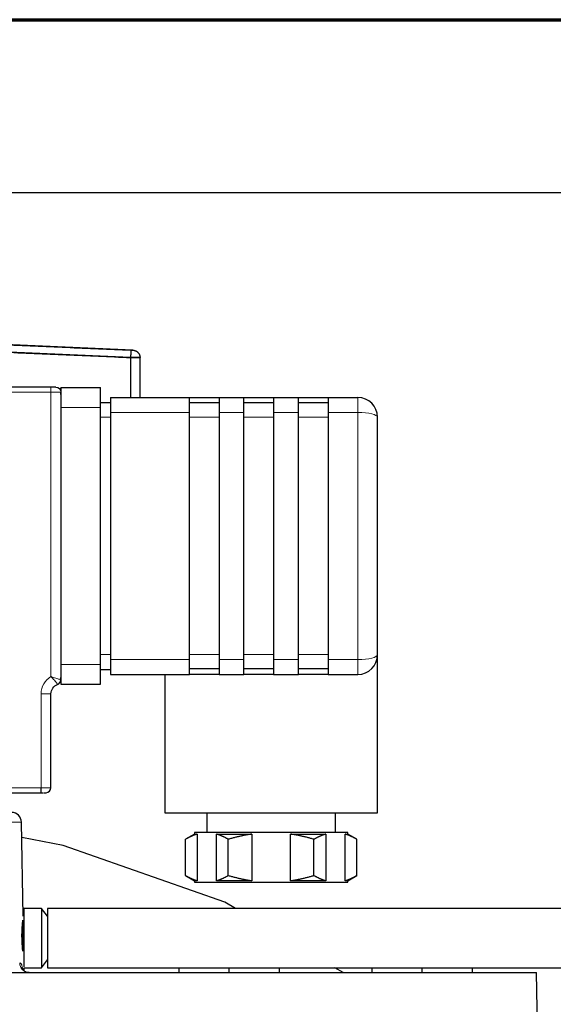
# Model space of a CAD drawing. Header units: millimetres. Extents: x 18 to 610, y -123 to 280.
# Tile 50 of 81: x 162 to 216, y 180 to 280. Entities that reach past the tile are written whole.
import ezdxf

# ---------------------------------------------------------------- set-up
doc = ezdxf.new("R2010")
doc.units = ezdxf.units.MM
doc.linetypes.add('SOLID', pattern=[0])
doc.styles.add('Arial', font='Arial.ttf', dxfattribs={"height": 7})
doc.dimstyles.get("Standard").update_dxf_attribs({"dimtxt": 5, "dimasz": 5, "dimexe": 0.18, "dimexo": 0.0625, "dimgap": 0.09, "dimtad": 0, "dimtih": 1, "dimtoh": 1, "dimdec": 4, "dimzin": 0, "dimdsep": 46, "dimtxsty": 'Arial', "dimcen": 0.09, "dimadec": 0, "dimazin": 0, "dimtfac": 1, "dimtdec": 4, "dimtofl": 0, "dimtmove": 0, "dimatfit": 3, "dimfxl": 0, "dimtolj": 1, "dimtzin": 0, "dimarcsym": 0})

# ---------------------------------------------------------------- blocks, each defined once
blk = doc.blocks.new('*D12')
at = {"color": 0, "lineweight": -2}
for p, q in [((149.453, 262.572), (246.126, 262.572)), ((244.166, 139.972), (244.166, 255.572)), ((196.253, 132.972), (246.126, 132.972))]:
    blk.add_line(p, q, dxfattribs=at)
at = {"color": 0}
for points in [[(245.333, 255.572), (243, 255.572), (244.166, 262.572)], [(243, 139.972), (245.333, 139.972), (244.166, 132.972)]]:
    blk.add_solid(points, dxfattribs=at)
at = {"layer": 'Defpoints', "color": 0}
for p in [(149.453, 262.572), (244.166, 262.572), (196.253, 132.972)]:
    blk.add_point(p, dxfattribs=at)
at = {"color": 0, "lineweight": 9, "insert": (237.093, 189.156), "char_height": 7, "attachment_point": 5, "rotation": 90, "style": 'Arial'}
blk.add_mtext('\\A1;129.6', dxfattribs=at)
blk = doc.blocks.new('BlockOfViews_6')
at = {"linetype": 'SOLID', "lineweight": 30}
for p, q in [((173.736, 246.612, 1.545), (156.343, 247.373, 0.374)), ((173.497, 245.872, 2.542), (160.493, 246.432, 3.11)), ((173.497, 245.872, 2.542), (173.497, 241.829, 2.542)), ((174.453, 241.829, 1.543), (174.453, 245.863, 1.543)), ((165.453, 242.872, 67), (134.453, 242.872, 67)), ((166.453, 242.829, 65), (170.453, 242.829, 65)), ((166.453, 242.149, 66.5), (166.453, 242.372, 66.5)), ((170.453, 241.329, 64), (171.453, 241.329, 64)), ((171.453, 241.829, 64.5), (179.453, 241.829, 64.5)), ((179.453, 241.829, 60), (182.453, 241.829, 60)), ((179.453, 241.329, 64), (182.453, 241.329, 64)), ((182.453, 241.829, 64.5), (184.953, 241.829, 64.5)), ((184.953, 241.829, 60), (187.953, 241.829, 60)), ((184.953, 241.329, 64), (187.953, 241.329, 64)), ((187.953, 241.829, 64.5), (190.453, 241.829, 64.5)), ((190.453, 241.829, 60), (193.453, 241.829, 60)), ((190.453, 241.329, 64), (193.453, 241.329, 64)), ((193.453, 241.829, 64.5), (196.453, 241.829, 64.5)), ((166.453, 240.829, 67), (166.453, 214.829, 67)), ((170.453, 214.829, 67), (170.453, 240.829, 67)), ((171.453, 240.329, 66), (171.453, 215.329, 66)), ((179.453, 215.329, 66), (179.453, 240.329, 66)), ((182.453, 240.329, 66), (182.453, 215.329, 66)), ((184.953, 215.329, 66), (184.953, 240.329, 66)), ((187.953, 240.329, 66), (187.953, 215.329, 66)), ((190.453, 215.329, 66), (190.453, 240.329, 66)), ((193.453, 240.329, 66), (193.453, 215.329, 66)), ((198.453, 215.829, 64), (198.453, 239.829, 64)), ((198.448, 199.829, 52.355), (198.453, 215.829, 52)), ((170.453, 214.329, 64), (171.453, 214.329, 64)), ((179.453, 214.415, 64.5), (182.453, 214.415, 64.5)), ((184.953, 214.415, 64.5), (187.953, 214.415, 64.5)), ((190.453, 214.415, 64.5), (193.453, 214.415, 64.5)), ((166.453, 213.286, 66.5), (166.453, 213.51, 66.5)), ((171.453, 213.829, 64.5), (179.453, 213.829, 64.5)), ((176.953, 213.829, 52), (176.953, 199.829, 52)), ((182.453, 213.829, 64.5), (179.453, 213.829, 64.5)), ((182.453, 213.829, 64.5), (184.953, 213.829, 64.5)), ((187.953, 213.829, 64.5), (184.953, 213.829, 64.5)), ((187.953, 213.829, 64.5), (190.453, 213.829, 64.5)), ((193.453, 213.829, 64.5), (190.453, 213.829, 64.5)), ((193.453, 213.829, 64.5), (196.453, 213.829, 64.5)), ((166.453, 212.829, 65), (170.453, 212.829, 65)), ((165.453, 202.372, 66.5), (165.453, 211.872, 66.5)), ((134.453, 201.872, 67), (164.453, 201.872, 67)), ((181.203, 199.829, 52), (181.203, 197.829, 52)), ((194.203, 197.829, 52), (194.203, 199.829, 52)), ((162.636, 189.394, 51.935), (162.471, 198.89, 52)), ((179.956, 197.685, 52.189), (179.043, 197.159, 52)), ((179.043, 193.499, 52), (179.043, 197.159, 52)), ((179.953, 197.829, 52), (179.956, 197.685, 52.189)), ((180.232, 197.685, 54.059), (180.232, 192.974, 54.059)), ((182.185, 192.974, 57.441), (182.185, 197.685, 57.441)), ((183.373, 193.499, 59.5), (183.373, 197.159, 59.5)), ((185.751, 197.685, 59.5), (185.751, 192.974, 59.5)), ((189.656, 192.974, 59.5), (189.656, 197.685, 59.5)), ((192.034, 193.499, 59.5), (192.034, 197.159, 59.5)), ((193.222, 197.685, 57.441), (193.222, 192.974, 57.441)), ((195.175, 192.974, 54.059), (195.175, 197.685, 54.059)), ((195.451, 197.685, 52.189), (195.449, 197.829, 52.256)), ((196.364, 197.159, 52), (195.451, 197.685, 52.189)), ((196.364, 193.499, 52), (196.364, 197.159, 52)), ((179.043, 193.499, 52), (179.956, 192.974, 52.189)), ((195.451, 192.974, 52.189), (196.364, 193.499, 52)), ((179.956, 192.974, 52.189), (179.953, 192.829, 52)), ((195.449, 192.829, 52.256), (195.451, 192.974, 52.189)), ((162.708, 190.171, 52.061), (162.636, 189.393, 51.975)), ((164.508, 190.171, 52.061), (162.708, 190.171, 52.061)), ((165.115, 189.37, 52.105), (164.508, 190.171, 52.061)), ((225.115, 190.171, 52.061), (165.115, 190.171, 52.061)), ((164.508, 184.173, 52.061), (165.115, 184.975, 52.105)), ((162.733, 183.858, 52.042), (162.727, 184.173, 52.043)), ((162.727, 184.173, 52.061), (164.508, 184.173, 52.061)), ((165.115, 184.173, 52.061), (225.115, 184.173, 52.061)), ((178.387, 184.173, 44.232), (178.387, 183.672, 44.232)), ((183.453, 183.672, 47.157), (183.453, 184.173, 47.157)), ((188.52, 184.173, 44.232), (188.52, 183.672, 44.232)), ((194.972, 183.672, 0.252), (194.134, 184.173, 0.235)), ((197.887, 184.173, 2.925), (197.887, 183.672, 2.925)), ((202.953, 183.672, 5.85), (202.953, 184.173, 5.85)), ((208.02, 184.173, 2.925), (208.02, 183.672, 2.925)), ((214.848, 165.672, 0.865), (214.529, 183.672, 1.128))]:
    blk.add_line(p, q, dxfattribs=at)
at = {"color": 196, "linetype": 'SOLID', "lineweight": 9}
for p, q in [((134.453, 242.372, 67.5), (165.453, 242.372, 67.5)), ((165.453, 242.372, 67.5), (165.453, 213.604, 67.5)), ((166.453, 240.829, 67), (170.453, 240.829, 67)), ((171.453, 240.329, 66), (179.453, 240.329, 66)), ((182.453, 240.329, 66), (184.953, 240.329, 66)), ((187.953, 240.329, 66), (190.453, 240.329, 66)), ((193.453, 240.329, 66), (196.453, 240.329, 66)), ((196.453, 240.329, 66), (196.453, 215.329, 66)), ((170.453, 239.829, 65.5), (171.453, 239.829, 65.5)), ((179.453, 239.829, 65.5), (182.453, 239.829, 65.5)), ((184.953, 239.829, 65.5), (187.953, 239.829, 65.5)), ((190.453, 239.829, 65.5), (193.453, 239.829, 65.5)), ((170.453, 215.829, 65.5), (171.453, 215.829, 65.5)), ((171.453, 215.329, 66), (179.453, 215.329, 66)), ((179.453, 215.829, 65.5), (182.453, 215.829, 65.5)), ((182.453, 215.329, 66), (184.953, 215.329, 66)), ((184.953, 215.829, 65.5), (187.953, 215.829, 65.5)), ((187.953, 215.329, 66), (190.453, 215.329, 66)), ((190.453, 215.829, 65.5), (193.453, 215.829, 65.5)), ((193.453, 215.329, 66), (196.453, 215.329, 66)), ((166.453, 214.829, 67), (170.453, 214.829, 67)), ((164.453, 211.872, 67.5), (164.453, 202.372, 67.5)), ((164.453, 202.372, 67.5), (134.453, 202.372, 67.5))]:
    blk.add_line(p, q, dxfattribs=at)
at = {"linetype": 'SOLID', "lineweight": 30}
for points in [[(184.099, 190.171, 0.022), (183.036, 190.807, 0), (166.677, 196.532, 0), (162.497, 197.352, 0)], [(162.954, 183.73, 55.283), (162.908, 183.749, 55.27), (162.822, 183.795, 55.242), (162.741, 183.85, 55.215), (162.708, 183.879, 55.076), (162.645, 183.943, 54.914), (162.622, 183.972, 54.79), (162.57, 184.063, 54.462), (162.521, 184.215, 54.469), (162.558, 184.083, 54.28)], [(163.175, 183.676, 55.459), (163.131, 183.682, 55.448), (162.954, 183.73, 55.487)]]:
    blk.add_polyline3d(points, dxfattribs=at)
at = {"linetype": 'SOLID', "lineweight": 30, "extrusion": (0, -1, 0)}
for centre, radius, start, end in [((165.453, 66.5, -242.872), 0.5, 0, 90), ((187.703, 52, -197.829), 7.75, 1.89474, 180), ((187.703, 52, -192.974), 7.75, 164.59255, 178.59932), ((187.703, 52, -192.974), 7.75, 104.59255, 135.40745), ((187.703, 52, -192.974), 7.75, 44.59255, 75.40745), ((187.703, 52, -192.974), 7.75, 1.40068, 15.40745)]:
    blk.add_arc(centre, radius, start, end, dxfattribs=at)
at = {"color": 196, "linetype": 'SOLID', "lineweight": 9, "extrusion": (1, 0, 0)}
for centre, radius, start, end in [((242.372, 67, 165.453), 0.5, 0, 90), ((240.329, 64.5, 196.453), 1.5, 0, 90), ((215.329, 64.5, 196.453), 1.5, 90, 180)]:
    blk.add_arc(centre, radius, start, end, dxfattribs=at)
at = {"color": 196, "linetype": 'SOLID', "lineweight": 9, "extrusion": (0, 1, 0)}
for centre, radius, start in [((-165.453, 66.5, 242.372), 1, 90), ((-149.453, 52, 198.89), 13.017, 8.83093)]:
    blk.add_arc(centre, radius, start, 180, dxfattribs=at)
at = {"linetype": 'SOLID', "lineweight": 30, "extrusion": (0, 0, -1)}
for centre, radius, start, end in [((-165.953, 242.372, -66.5), 0.5, 90, 180), ((-166.453, 211.872, -66.5), 1, 0, 70.52878)]:
    blk.add_arc(centre, radius, start, end, dxfattribs=at)
at = {"linetype": 'SOLID', "lineweight": 30, "extrusion": (1, 0, 0)}
for centre, radius, start, end in [((240.829, 65, 166.453), 2, 0, 90), ((240.329, 64.5, 171.453), 1.5, 0, 90), ((240.329, 64.5, 182.453), 1.5, 0, 90), ((240.329, 64.5, 187.953), 1.5, 0, 90), ((240.329, 64.5, 193.453), 1.5, 0, 90), ((215.329, 64.5, 171.453), 1.5, 90, 180), ((215.329, 64.5, 182.453), 1.5, 90, 180), ((215.329, 64.5, 187.953), 1.5, 90, 180), ((215.329, 64.5, 193.453), 1.5, 90, 180), ((214.829, 65, 166.453), 2, 90, 180), ((187.172, 52, 162.708), 3, 1.16883, 90), ((187.172, 52, 164.508), 3, 1.16883, 90), ((187.172, 52, 165.115), 3, 1.16883, 90), ((187.172, 52, 162.615), 2, 25.55886, 90), ((187.172, 52, 162.615), 2, 90, 132.15376), ((187.172, 52, 162.708), 3, 90, 166.79788), ((187.172, 52, 164.508), 3, 90, 178.83117), ((187.172, 52, 165.115), 3, 90, 178.83117)]:
    blk.add_arc(centre, radius, start, end, dxfattribs=at)
at = {"linetype": 'SOLID', "lineweight": 30, "extrusion": (-1, 0, 0)}
for centre, radius, start, end in [((-240.829, 65, -170.453), 2, 90, 180), ((-240.329, 64.5, -179.453), 1.5, 90, 180), ((-240.329, 64.5, -184.953), 1.5, 90, 180), ((-240.329, 64.5, -190.453), 1.5, 90, 180), ((-215.329, 64.5, -179.453), 1.5, 0, 90), ((-215.329, 64.5, -184.953), 1.5, 0, 90), ((-215.329, 64.5, -190.453), 1.5, 0, 90), ((-214.829, 65, -170.453), 2, 0, 90), ((-202.372, 67, -164.453), 0.5, 0, 90)]:
    blk.add_arc(centre, radius, start, end, dxfattribs=at)
at = {"color": 196, "linetype": 'SOLID', "lineweight": 9}
blk.add_arc((166.453, 211.872, 67.5), 2, 120, 180, dxfattribs=at)
at = {"linetype": 'SOLID', "lineweight": 30}
for centre, radius, start, end in [((165.953, 213.286, 66.5), 0.5, 289.47122, 0), ((164.953, 202.372, 66.5), 0.5, 270, 0), ((161.46, 198.861, 52), 1.011, 1.60172, 89.39848)]:
    blk.add_arc(centre, radius, start, end, dxfattribs=at)
at = {"color": 196, "linetype": 'SOLID', "lineweight": 9, "extrusion": (0, -1, 0)}
for centre in [(164.453, 66.5, -211.872), (164.453, 66.5, -202.372)]:
    blk.add_arc(centre, 1, 0, 90, dxfattribs=at)
at = {"linetype": 'SOLID', "lineweight": 30, "extrusion": (0, 1, 0)}
for centre, radius, start, end in [((-164.453, 66.5, 201.872), 0.5, 90, 109.68748), ((-164.453, 66.5, 201.872), 0.5, 120.9375, 180), ((-187.703, 52, 199.829), 10.75, 0, 178.10526), ((-187.703, 52, 197.685), 7.75, 1.40068, 15.40745), ((-187.703, 52, 197.685), 7.75, 44.59255, 75.40745), ((-187.703, 52, 197.685), 7.75, 104.59255, 135.40745), ((-187.703, 52, 197.685), 7.75, 164.59255, 178.59932), ((-187.703, 52, 192.829), 7.75, 0, 178.10526), ((-149.453, 0, 183.672), 65.086, 95.59652, 179.00688)]:
    blk.add_arc(centre, radius, start, end, dxfattribs=at)
at = {"color": 196, "linetype": 'SOLID', "lineweight": 9, "extrusion": (0.252132, 0, -0.967693)}
blk.add_arc((184.672, 172.001, -12.638), 1, 185.56251, 269, dxfattribs=at)
at = {"linetype": 'SOLID', "lineweight": 30, "extrusion": (0.252132, 0, -0.967693)}
blk.add_arc((184.672, 172.001, -12.638), 1, 180, 185.56251, dxfattribs=at)
at = {"linetype": 'SOLID', "lineweight": 30, "extrusion": (-4.3083e-16, -0.242536, 0.970143)}
blk.add_ellipse((196.453, 239.829, 64), major_axis=(0, 2, 0.5), ratio=0.970143, start_param=4.712389, end_param=6.283185, dxfattribs=at)
at = {"color": 196, "linetype": 'SOLID', "lineweight": 9, "extrusion": (2.15415e-16, 0.970143, -0.242536)}
blk.add_ellipse((196.453, 239.829, 64), major_axis=(0, 0.5, 2), ratio=0.970143, start_param=0, end_param=1.570796, dxfattribs=at)
at = {"linetype": 'SOLID', "lineweight": 30, "extrusion": (-2.15415e-16, 0.242536, 0.970143)}
blk.add_ellipse((196.453, 215.829, 64), major_axis=(0, -2, 0.5), ratio=0.970143, start_param=0, end_param=1.570796, dxfattribs=at)
at = {"color": 196, "linetype": 'SOLID', "lineweight": 9, "extrusion": (-1.5079e-15, -0.970143, -0.242536)}
blk.add_ellipse((196.453, 215.829, 64), major_axis=(0, -0.5, 2), ratio=0.970143, start_param=4.712389, end_param=6.283185, dxfattribs=at)
at = {"linetype": 'SOLID', "lineweight": 30}
for points, knots in [([(160.492, 247.181, 2.367), (162.66, 247.09, 2.271), (166.995, 246.903, 2.08), (171.33, 246.716, 1.89), (173.497, 246.622, 1.795)], [0, 0, 0, 0, 6.514585, 13.028925, 13.028925, 13.028925, 13.028925]), ([(160.493, 246.432, 3.11), (162.66, 246.34, 3.015), (166.995, 246.154, 2.826), (171.33, 245.966, 2.636), (173.497, 245.872, 2.542)], [0, 0, 0, 0, 6.514585, 13.028925, 13.028925, 13.028925, 13.028925]), ([(173.497, 246.622, 1.795), (173.513, 246.621, 1.794), (173.537, 246.62, 1.791), (173.567, 246.618, 1.782), (173.589, 246.618, 1.773), (173.611, 246.617, 1.762), (173.631, 246.616, 1.749), (173.65, 246.615, 1.735), (173.667, 246.614, 1.718), (173.683, 246.614, 1.7), (173.696, 246.613, 1.681), (173.708, 246.613, 1.66), (173.718, 246.612, 1.638), (173.726, 246.612, 1.616), (173.734, 246.612, 1.585), (173.736, 246.612, 1.561), (173.736, 246.612, 1.545)], [0, 0, 0, 0, 0.128935, 0.193358, 0.257756, 0.322129, 0.386482, 0.450816, 0.515132, 0.57944, 0.643736, 0.708021, 0.772299, 0.836571, 0.900838, 1.029368, 1.029368, 1.029368, 1.029368]), ([(173.497, 246.622, 1.795), (173.504, 246.621, 1.795), (173.51, 246.621, 1.794), (173.524, 246.62, 1.792), (173.53, 246.62, 1.791), (173.543, 246.62, 1.788), (173.55, 246.619, 1.787), (173.563, 246.619, 1.783), (173.569, 246.618, 1.781), (173.581, 246.618, 1.776), (173.587, 246.618, 1.773), (173.6, 246.617, 1.768), (173.605, 246.617, 1.765), (173.617, 246.616, 1.758), (173.623, 246.616, 1.754), (173.634, 246.616, 1.747), (173.639, 246.615, 1.743), (173.65, 246.615, 1.734), (173.655, 246.615, 1.73), (173.664, 246.614, 1.721), (173.669, 246.614, 1.716), (173.678, 246.614, 1.706), (173.682, 246.614, 1.7), (173.69, 246.613, 1.69), (173.694, 246.613, 1.684), (173.701, 246.613, 1.673), (173.704, 246.613, 1.667), (173.71, 246.613, 1.655), (173.713, 246.613, 1.649), (173.719, 246.612, 1.637), (173.721, 246.612, 1.63), (173.725, 246.612, 1.618), (173.727, 246.612, 1.611), (173.73, 246.612, 1.598), (173.732, 246.612, 1.592), (173.734, 246.612, 1.578), (173.735, 246.612, 1.572), (173.736, 246.612, 1.558), (173.736, 246.612, 1.551), (173.736, 246.612, 1.545)], [0, 0, 0, 0, 0.019912, 0.019912, 0.0398239, 0.0398239, 0.0597359, 0.0597359, 0.0796479, 0.0796479, 0.0995599, 0.0995599, 0.1194718, 0.1194718, 0.1393838, 0.1393838, 0.1592958, 0.1592958, 0.1792077, 0.1792077, 0.1991197, 0.1991197, 0.2190317, 0.2190317, 0.2389437, 0.2389437, 0.2588556, 0.2588556, 0.2787676, 0.2787676, 0.2986796, 0.2986796, 0.3185915, 0.3185915, 0.3385035, 0.3385035, 0.3584155, 0.3584155, 0.3783275, 0.3783275, 0.3783275, 0.3783275]), ([(174.453, 245.863, 1.543), (174.453, 245.863, 1.57), (174.452, 245.863, 1.596), (174.448, 245.863, 1.65), (174.445, 245.863, 1.677), (174.436, 245.863, 1.729), (174.431, 245.863, 1.756), (174.418, 245.863, 1.808), (174.411, 245.863, 1.834), (174.394, 245.863, 1.885), (174.384, 245.863, 1.91), (174.363, 245.863, 1.959), (174.352, 245.863, 1.983), (174.327, 245.864, 2.031), (174.313, 245.864, 2.054), (174.285, 245.864, 2.099), (174.269, 245.864, 2.122), (174.237, 245.864, 2.164), (174.22, 245.865, 2.185), (174.185, 245.865, 2.225), (174.166, 245.865, 2.245), (174.127, 245.866, 2.282), (174.107, 245.866, 2.3), (174.066, 245.866, 2.334), (174.045, 245.866, 2.35), (174, 245.867, 2.38), (173.978, 245.867, 2.395), (173.931, 245.868, 2.421), (173.908, 245.868, 2.434), (173.859, 245.868, 2.457), (173.835, 245.869, 2.467), (173.785, 245.869, 2.487), (173.759, 245.869, 2.495), (173.708, 245.87, 2.51), (173.682, 245.87, 2.517), (173.63, 245.871, 2.527), (173.603, 245.871, 2.532), (173.55, 245.872, 2.538), (173.524, 245.872, 2.541), (173.497, 245.872, 2.542)], [0, 0, 0, 0, 0.080504, 0.080504, 0.161008, 0.161008, 0.241512, 0.241512, 0.322016, 0.322016, 0.40252, 0.40252, 0.483024, 0.483024, 0.563528, 0.563528, 0.644032, 0.644032, 0.724536, 0.724536, 0.805039, 0.805039, 0.885543, 0.885543, 0.966047, 0.966047, 1.046551, 1.046551, 1.127055, 1.127055, 1.207559, 1.207559, 1.288063, 1.288063, 1.368567, 1.368567, 1.449071, 1.449071, 1.529575, 1.529575, 1.529575, 1.529575]), ([(173.497, 245.872, 2.542), (173.561, 245.872, 2.539), (173.655, 245.871, 2.526), (173.778, 245.869, 2.49), (173.867, 245.868, 2.455), (173.952, 245.867, 2.412), (174.032, 245.867, 2.36), (174.107, 245.866, 2.301), (174.177, 245.865, 2.235), (174.239, 245.864, 2.163), (174.295, 245.864, 2.086), (174.343, 245.863, 2.003), (174.383, 245.863, 1.916), (174.414, 245.863, 1.826), (174.444, 245.863, 1.702), (174.453, 245.863, 1.606), (174.453, 245.863, 1.543)], [0, 0, 0, 0, 0.128935, 0.193358, 0.257756, 0.322129, 0.386482, 0.450816, 0.515132, 0.57944, 0.643736, 0.708021, 0.772299, 0.836571, 0.900838, 1.029368, 1.029368, 1.029368, 1.029368]), ([(162.615, 185.83, 53.483), (162.607, 185.9, 53.546), (162.598, 185.977, 53.607), (162.579, 186.168, 53.735), (162.568, 186.286, 53.798), (162.549, 186.533, 53.9), (162.541, 186.662, 53.938), (162.529, 186.921, 53.989), (162.525, 187.051, 54), (162.521, 187.303, 54), (162.52, 187.432, 53.987), (162.523, 187.69, 53.936), (162.527, 187.818, 53.897), (162.537, 188.064, 53.795), (162.544, 188.182, 53.731), (162.558, 188.4, 53.585), (162.567, 188.499, 53.501), (162.583, 188.676, 53.324), (162.591, 188.759, 53.224), (162.605, 188.886, 53.035), (162.61, 188.934, 52.951), (162.615, 188.976, 52.863)], [4.634363, 4.634363, 4.634363, 4.634363, 4.916593, 4.916593, 5.294872, 5.294872, 5.673151, 5.673151, 6.051429, 6.051429, 6.427752, 6.427752, 6.804075, 6.804075, 7.180397, 7.180397, 7.55672, 7.55672, 7.933322, 7.933322, 8.208291, 8.208291, 8.208291, 8.208291])]:
    blk.add_open_spline(points, degree=3, knots=knots, dxfattribs=at)
for points, weights in [([(173.497, 246.622, 1.795), (173.529, 246.618, 2.54), (173.497, 245.872, 2.542)], [1, 0.708922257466, 1]), ([(173.497, 246.622, 1.795), (173.529, 246.618, 2.54), (173.497, 245.872, 2.542)], [1, 0.708922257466, 1]), ([(173.736, 246.612, 1.545), (174.453, 246.581, 1.545), (174.453, 245.863, 1.543)], [1, 0.722333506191, 1]), ([(173.736, 246.612, 1.545), (174.453, 246.581, 1.545), (174.453, 245.863, 1.543)], [1, 0.722333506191, 1]), ([(180.232, 197.685, 54.059), (179.671, 197.522, 53.087), (179.043, 197.159, 52)], [1.03496785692, 1.04556927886, 1.03410688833]), ([(183.373, 197.159, 59.5), (182.746, 197.522, 58.413), (182.185, 197.685, 57.441)], [1.03410688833, 1.04556927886, 1.03496785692]), ([(185.751, 197.685, 59.5), (184.628, 197.522, 59.5), (183.373, 197.159, 59.5)], [1.03496785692, 1.04556927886, 1.03410688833]), ([(192.034, 197.159, 59.5), (190.779, 197.522, 59.5), (189.656, 197.685, 59.5)], [1.03410688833, 1.04556927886, 1.03496785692]), ([(193.222, 197.685, 57.441), (192.661, 197.522, 58.413), (192.034, 197.159, 59.5)], [1.03496785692, 1.04556927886, 1.03410688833]), ([(196.364, 197.159, 52), (195.736, 197.522, 53.087), (195.175, 197.685, 54.059)], [1.03410688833, 1.04556927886, 1.03496785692]), ([(179.043, 193.499, 52), (179.671, 193.137, 53.087), (180.232, 192.974, 54.059)], [1.03410688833, 1.04556927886, 1.03496785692]), ([(182.185, 192.974, 57.441), (182.746, 193.137, 58.413), (183.373, 193.499, 59.5)], [1.03496785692, 1.04556927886, 1.03410688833]), ([(183.373, 193.499, 59.5), (184.628, 193.137, 59.5), (185.751, 192.974, 59.5)], [1.03410688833, 1.04556927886, 1.03496785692]), ([(189.656, 192.974, 59.5), (190.779, 193.137, 59.5), (192.034, 193.499, 59.5)], [1.03496785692, 1.04556927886, 1.03410688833]), ([(192.034, 193.499, 59.5), (192.661, 193.137, 58.413), (193.222, 192.974, 57.441)], [1.03410688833, 1.04556927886, 1.03496785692]), ([(195.175, 192.974, 54.059), (195.736, 193.137, 53.087), (196.364, 193.499, 52)], [1.03496785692, 1.04556927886, 1.03410688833])]:
    blk.add_rational_spline(points, weights, degree=2, dxfattribs=at)
at = {"color": 196, "linetype": 'SOLID', "lineweight": 9}
for points, knots in [([(165.453, 213.604, 67.5), (165.454, 213.604, 67.5), (165.454, 213.603, 67.5), (165.58, 213.483, 67.5), (165.698, 213.358, 67.458), (165.895, 213.13, 67.298), (165.976, 213.024, 67.181), (166.067, 212.896, 66.937), (166.092, 212.857, 66.831), (166.116, 212.822, 66.647), (166.12, 212.815, 66.573), (166.12, 212.815, 66.5)], [-0.8540234, -0.8540234, -0.8540234, -0.8540234, -0.8528695, -0.8528695, -0.5649693, -0.5649693, -0.2846745, -0.2846745, -0.1094902, -0.1094902, 0, 0, 0, 0]), ([(166.453, 213.286, 66.5), (166.453, 213.286, 66.573), (166.445, 213.289, 66.647), (166.404, 213.304, 66.831), (166.359, 213.319, 66.937), (166.207, 213.371, 67.181), (166.078, 213.414, 67.298), (165.787, 213.506, 67.458), (165.622, 213.556, 67.5), (165.455, 213.604, 67.5), (165.454, 213.604, 67.5), (165.453, 213.604, 67.5)], [0, 0, 0, 0, 0.1094902, 0.1094902, 0.2846745, 0.2846745, 0.5649693, 0.5649693, 0.8528695, 0.8528695, 0.8540234, 0.8540234, 0.8540234, 0.8540234]), ([(162.596, 184.039, 53.882), (162.568, 184.217, 54.053), (162.533, 184.36, 54.256), (162.457, 184.541, 54.64), (162.418, 184.596, 54.82), (162.349, 184.645, 55.116), (162.32, 184.655, 55.231), (162.29, 184.655, 55.345)], [-1.752092, -1.752092, -1.752092, -1.752092, -0.983973, -0.983973, -0.378451, -0.378451, 0, 0, 0, 0])]:
    blk.add_open_spline(points, degree=3, knots=knots, dxfattribs=at)
at = {"linetype": 'SOLID', "lineweight": 30}
blk.add_open_spline([(162.6, 184.01, 53.855), (162.599, 184.02, 53.864), (162.597, 184.029, 53.873), (162.596, 184.039, 53.882)], degree=3, dxfattribs=at)
blk = doc.blocks.new('A21-m2')
at = {"color": 51, "linetype": 'SOLID', "lineweight": 70}
blk.add_line((23.099, 280.032), (609.821, 280.032), dxfattribs=at)

msp = doc.modelspace()

# ---------------------------------------------------------------- block references
for name in ['A21-m2', 'BlockOfViews_6']:
    msp.add_blockref(name, (0, 0))

# ---------------------------------------------------------------- dimensions: what is measured, and where the dimension line sits
at = {"lineweight": 9}
dim = msp.add_linear_dim(base=(244.166, 262.572), p1=(196.253, 132.972), p2=(149.453, 262.572), angle=90, dimstyle='Standard', override={"dimtxt": 7, "dimasz": 7, "dimexe": 1.96, "dimexo": 0, "dimgap": 3.5, "dimtad": 1, "dimtih": 0, "dimtoh": 1, "dimdec": 1, "dimlfac": 1, "dimpost": '<>', "dimsah": 1, "dimse1": 0, "dimse2": 0, "dimtix": 1}, dxfattribs=at)
dim.commit()
dim.dimension.update_dxf_attribs({"geometry": '*D12', "text_midpoint": (244.166, 189.156), "dimtype": 160})

doc.saveas('drawing.dxf')
